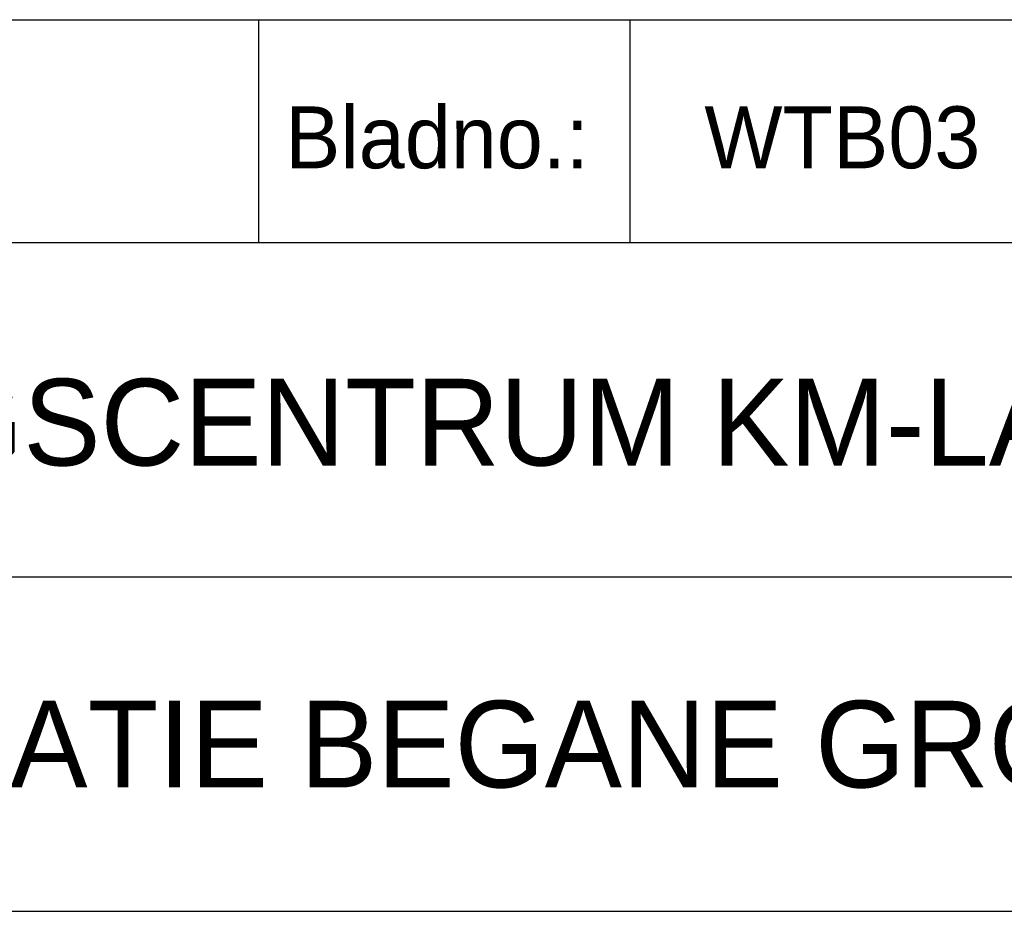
# Model space of a CAD drawing. Extents: x 25315 to 170951, y 867852 to 951952.
# Tile 79 of 119: x 155785 to 159762, y 871552 to 875152. Entities that reach past the tile are written whole.
import ezdxf

# ---------------------------------------------------------------- set-up
doc = ezdxf.new("R2010")
doc.units = 0
doc.header["$LTSCALE"] = 100
doc.layers.get('0').update_dxf_attribs({"linetype": 'CONTINUOUS'})
doc.layers.add('BL$4----', color=7, linetype='CONTINUOUS')
doc.styles.add('BURO-025', font='BUROFONT.shx', dxfattribs={"height": 250})
doc.styles.add('BURO-035', font='BUROFONT.shx', dxfattribs={"height": 350})
doc.styles.add('BURO-050', font='BUROFONT.shx', dxfattribs={"height": 500})

# ---------------------------------------------------------------- blocks, each defined once
blk = doc.blocks.new('KUIJPERSKLEUR')
at = {"color": 1}
for p, q in [((-185, 73), (-10, 73)), ((-142, 64), (-142, 73)), ((-127, 64), (-127, 73)), ((-185, 64), (-10, 64)), ((-185, 50.5), (-55, 50.5)), ((-185, 37), (-10, 37))]:
    blk.add_line(p, q, dxfattribs=at)
at = {"color": 1, "style": 'BURO-025'}
blk.add_text('Bladno.:', height=2.5, dxfattribs=at).set_placement((-140.935, 67))
at = {"color": 150, "style": 'BURO-025'}
for tag, p in [('TKSCHAAL', (-167, 67)), ('TKBLADNR', (-124, 67)), ('TKDATCREAT', (-81, 67)), ('TKDATA', (-30, 67)), ('TKINIT', (-30, 58)), ('PRPRLEID', (-30, 49)), ('PRGRLEID', (-30, 40))]:
    blk.add_attdef(tag, p, '', height=2.5, dxfattribs=at)
at = {"color": 3, "style": 'BURO-035'}
for tag, p in [('PROMSCHR', (-177, 55)), ('TK1OMSCHR', (-177, 42))]:
    blk.add_attdef(tag, p, '', height=3.5, dxfattribs=at)
at = {"color": 1, "style": 'BURO-025'}
blk.add_attdef('TKFILE', (-4, 40), '', height=2.5, rotation=90, dxfattribs=at)
blk.add_attdef('PRNAAM', (-30, 31.5), '', height=2.5, dxfattribs=at)
at = {"color": 4, "style": 'BURO-050'}
blk.add_attdef('TKTEKNR', (-48, 19), '', height=5, dxfattribs=at)

msp = doc.modelspace()

# ---------------------------------------------------------------- block references
at = {"layer": 'BL$4----'}
ref = msp.add_blockref('KUIJPERSKLEUR', (170950.7, 867852.4), dxfattribs=dict(at, xscale=100, yscale=100, zscale=100))
ref.add_attrib('TKBLADNR', 'WTB03', (158550.7, 874552.4), dxfattribs={"layer": '0', "color": 150, "height": 250, "style": 'BURO-025'})
ref.add_attrib('PROMSCHR', 'OPLEIDINGSCENTRUM KM-LAAN HELMOND', (153250.7, 873352.4), dxfattribs={"layer": '0', "color": 3, "height": 350, "style": 'BURO-035'})
ref.add_attrib('TK1OMSCHR', 'W-INSTALLATIE BEGANE GROND DEEL A', (153250.7, 872052.4), dxfattribs={"layer": '0', "color": 3, "height": 350, "style": 'BURO-035'})

doc.saveas('drawing.dxf')
